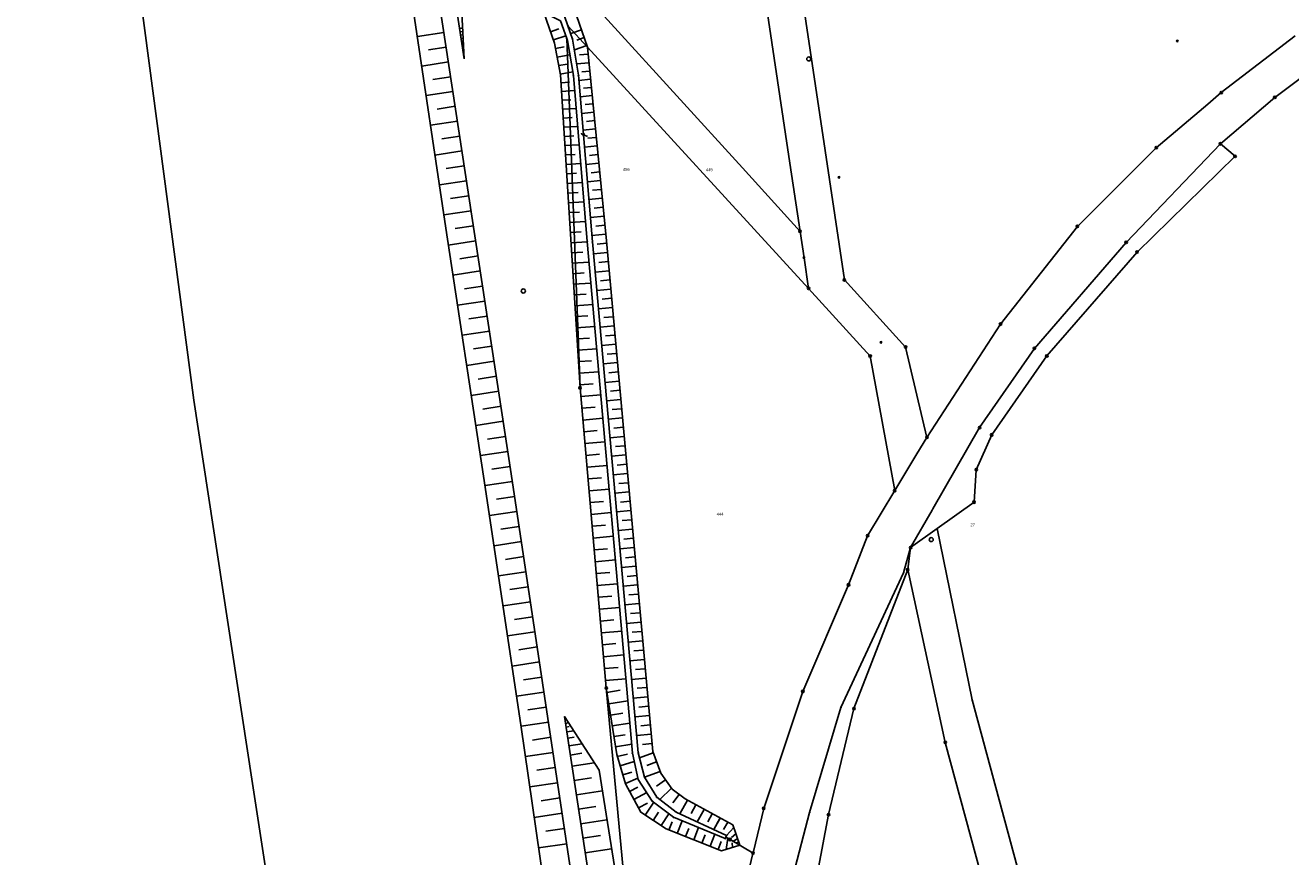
# Model space of a CAD drawing. Extents: x 2408905 to 2410405, y 5786105 to 5787663.
# Tile 12 of 43: x 2409509 to 2409768, y 5786999 to 5787169. Entities that reach past the tile are written whole.
import ezdxf

# ---------------------------------------------------------------- set-up
doc = ezdxf.new("R2010")
doc.units = 0
for name, color, linetype in [('K100-FLST_GRENZEN', 40, 'Continuous'), ('K105-FLST_NUMMERN', 40, 'Continuous'), ('K140-KATASTERTOPO', 7, 'Continuous'), ('K145-VERM_PKTE', 7, 'Continuous')]:
    doc.layers.add(name, color=color, linetype=linetype)
doc.styles.add('SIMPLEX', font='CONTINUOUS')

# ---------------------------------------------------------------- blocks, each defined once
blk = doc.blocks.new('233')
at = {"layer": 'K105-FLST_NUMMERN', "color": 7}
for points in [[(2, 0.5, 0), (0, 0, 0), (2, -0.5, 0)], [(0, 0, 0), (4, 0, 0)]]:
    blk.add_polyline3d(points, dxfattribs=at)
blk = doc.blocks.new('122')
at = {"color": 11, "linetype": 'Continuous'}
blk.add_circle((0, 0), 1.25, dxfattribs=at)
blk = doc.blocks.new('128')
at = {"color": 11, "linetype": 'Continuous'}
blk.add_circle((0, 0), 0.5, dxfattribs=at)
blk = doc.blocks.new('251')
at = {"color": 40, "linetype": 'Continuous'}
blk.add_circle((0, 0), 0.175, dxfattribs=at)
blk = doc.blocks.new('GRENZSTEIN')
at = {"color": 7, "linetype": 'Continuous'}
blk.add_circle((0, 0), 0.75, dxfattribs=at)

msp = doc.modelspace()

# ---------------------------------------------------------------- linework, layer by layer
at = {"layer": 'K100-FLST_GRENZEN', "color": 7}
for points in [[(2409670.068, 5786649.853, 0), (2409665.51, 5786691.135, 0), (2409655.816, 5786753.432, 0), (2409644.402, 5786826.88, 0), (2409644.402, 5786826.88, 0), (2409646.702, 5786827.176, 0), (2409647.334, 5786827.257, 0), (2409653.916, 5786828.103, 0), (2409651.938, 5786841.712, 0), (2409650.979, 5786848.312, 0), (2409646.028, 5786882.378, 0), (2409644.172, 5786895.149, 0), (2409640.827, 5786918.908, 0), (2409633.542, 5786970.621, 0), (2409627.695, 5787033.257, 0), (2409622.35, 5787094.631, 0), (2409619.627, 5787166.065, 0), (2409618.316, 5787169.68, 0), (2409605.139, 5787176.459, 0), (2409602.887, 5787177.618, 0), (2409589.271, 5787266.559, 0), (2409591.2, 5787266.837, 0), (2409563.211, 5787451.131, 0)], [(2409627.776, 5787391.484, 0), (2409643.256, 5787287.839, 0), (2409665.051, 5787141.92, 0), (2409667.334, 5787126.638, 0), (2409668.139, 5787121.245, 0), (2409669.076, 5787114.978, 0), (2409681.659, 5787101.127, 0), (2409686.685, 5787073.615, 0), (2409691.218, 5787081.111, 0), (2409693.269, 5787084.503, 0), (2409688.923, 5787102.987, 0), (2409676.399, 5787116.708, 0), (2409661.469, 5787216.703, 0), (2409656.982, 5787246.768, 0), (2409654.604, 5787262.693, 0), (2409651.052, 5787286.484, 0), (2409635.288, 5787392.086, 0)], [(2409508.898, 5787352.703, 0), (2409518.861, 5787277.099, 0), (2409531.059, 5787184.762, 0), (2409543.346, 5787092.082, 0), (2409555.209, 5787014.581, 0), (2409568.444, 5786928.647, 0), (2409572.533, 5786902.18, 0), (2409582.823, 5786835.584, 0), (2409584.518, 5786824.592, 0), (2409596.003, 5786750.095, 0), (2409596.096, 5786749.109, 0), (2409596.867, 5786740.888, 0), (2409598.468, 5786723.829, 0), (2409607.161, 5786664.241, 0)], [(2409818.61, 5787244.22, 0), (2409702.557, 5787279.593, 0), (2409694.601, 5787282.017, 0), (2409692.984, 5787279.155, 0), (2409661.99, 5787284.573, 0), (2409651.052, 5787286.484, 0), (2409654.604, 5787262.693, 0), (2409654.604, 5787262.693, 0), (2409700.282, 5787258.569, 0), (2409698.572, 5787247.258, 0), (2409692.986, 5787210.322, 0), (2409661.469, 5787216.703, 0), (2409676.399, 5787116.708, 0), (2409688.923, 5787102.987, 0), (2409693.269, 5787084.503, 0), (2409708.325, 5787107.665, 0), (2409724.035, 5787127.66, 0), (2409740.166, 5787143.748, 0), (2409750.713, 5787152.686, 0), (2409753.458, 5787155.012, 0), (2409768.552, 5787166.649, 0)], [(2409618.316, 5787169.68, 0), (2409619.627, 5787166.065, 0), (2409619.759, 5787165.702, 0), (2409620.976, 5787158.538, 0), (2409623.819, 5787124.54, 0), (2409633.056, 5787019.919, 0), (2409634.244, 5787014.509, 0), (2409637.119, 5787010.118, 0), (2409641.448, 5787006.802, 0), (2409652.011, 5787002.463, 0), (2409652.162, 5787002.76, 0), (2409652.314, 5787003.058, 0), (2409642.005, 5787007.867, 0), (2409638.032, 5787010.923, 0), (2409635.523, 5787015.022, 0), (2409634.237, 5787019.982, 0), (2409624.865, 5787124.48, 0), (2409622.021, 5787158.571, 0), (2409620.816, 5787165.955, 0), (2409619.87, 5787168.675, 0), (2409618.42, 5787172.842, 0)], [(2409768.552, 5787166.649, 0), (2409753.458, 5787155.012, 0), (2409750.713, 5787152.686, 0), (2409740.166, 5787143.748, 0), (2409724.035, 5787127.66, 0), (2409708.325, 5787107.665, 0), (2409693.269, 5787084.503, 0), (2409691.218, 5787081.111, 0), (2409686.685, 5787073.615, 0), (2409681.15, 5787064.397, 0), (2409677.242, 5787054.34, 0), (2409667.896, 5787032.539, 0), (2409659.909, 5787008.629, 0), (2409657.795, 5786999.791, 0), (2409657.722, 5786999.484, 0), (2409657.63, 5786999.1, 0), (2409654.673, 5786986.735, 0)], [(2409665.948, 5786994.931, 0), (2409669.284, 5787007.787, 0), (2409675.69, 5787029.257, 0), (2409688.513, 5787056.807, 0), (2409689.941, 5787061.966, 0), (2409694.334, 5787069.614, 0), (2409694.492, 5787069.889, 0), (2409694.512, 5787069.923, 0), (2409704.039, 5787086.504, 0), (2409715.262, 5787102.69, 0), (2409734.019, 5787124.374, 0), (2409753.278, 5787144.548, 0), (2409764.417, 5787154.041, 0), (2409781.871, 5787167.123, 0)], [(2409781.871, 5787167.123, 0), (2409764.417, 5787154.041, 0), (2409753.278, 5787144.548, 0), (2409756.298, 5787141.988, 0), (2409736.248, 5787122.404, 0), (2409717.792, 5787101.152, 0), (2409706.518, 5787085.019, 0), (2409703.366, 5787077.885, 0), (2409702.902, 5787071.254, 0), (2409695.355, 5787065.848, 0), (2409702.503, 5787030.808, 0), (2409702.503, 5787030.808, 0), (2409723.261, 5786954.046, 0), (2409724.599, 5786949.096, 0), (2409879.86, 5786996.258, 0)], [(2409772.947, 5786756.166, 0), (2409765.696, 5786794.675, 0), (2409763.402, 5786805.559, 0), (2409762.158, 5786810.161, 0), (2409752.947, 5786844.414, 0), (2409748.907, 5786859.331, 0), (2409726.224, 5786943.092, 0), (2409725.162, 5786947.016, 0), (2409724.599, 5786949.096, 0), (2409723.261, 5786954.046, 0), (2409702.503, 5787030.808, 0), (2409695.355, 5787065.848, 0), (2409689.941, 5787061.966, 0), (2409689.346, 5787057.474, 0), (2409689.346, 5787057.474, 0), (2409697.026, 5787022.126, 0), (2409714.733, 5786956.72, 0), (2409717.678, 5786945.84, 0), (2409736.671, 5786875.198, 0), (2409747.92, 5786832.927, 0), (2409757.9, 5786797.604, 0), (2409761.643, 5786784.682, 0), (2409763.95, 5786776.715, 0), (2409778.558, 5786698.174, 0)], [(2409670.904, 5786995.411, 0), (2409673.151, 5787007.341, 0), (2409678.342, 5787029.026, 0), (2409689.346, 5787057.474, 0), (2409689.941, 5787061.966, 0), (2409688.513, 5787056.807, 0), (2409675.69, 5787029.257, 0), (2409669.284, 5787007.787, 0), (2409665.948, 5786994.931, 0)]]:
    msp.add_polyline3d(points, dxfattribs=at)
for points in [[(2409584.815, 5787388.03, 0), (2409585.626, 5787382.829, 0), (2409598.723, 5787295.621, 0), (2409611.234, 5787211.299, 0), (2409615.307, 5787183.85, 0), (2409655.525, 5787139.624, 0), (2409667.334, 5787126.638, 0), (2409665.051, 5787141.92, 0), (2409643.256, 5787287.839, 0), (2409627.776, 5787391.484, 0), (2409626.504, 5787393.123, 0), (2409620.427, 5787392.51, 0), (2409593.752, 5787389.818, 0), (2409584.637, 5787389.23, 0), (2409584.815, 5787388.03, 0)], [(2409612.863, 5787182.592, 0), (2409618.42, 5787172.842, 0), (2409619.87, 5787168.675, 0), (2409623.864, 5787164.317, 0), (2409669.076, 5787114.978, 0), (2409668.139, 5787121.245, 0), (2409667.334, 5787126.638, 0), (2409655.525, 5787139.624, 0), (2409615.307, 5787183.85, 0), (2409612.514, 5787184.788, 0), (2409612.863, 5787182.592, 0)], [(2409620.816, 5787165.955, 0), (2409622.021, 5787158.571, 0), (2409624.865, 5787124.48, 0), (2409634.237, 5787019.982, 0), (2409635.523, 5787015.022, 0), (2409638.032, 5787010.923, 0), (2409642.005, 5787007.867, 0), (2409652.314, 5787003.058, 0), (2409652.162, 5787002.76, 0), (2409653.014, 5787002.258, 0), (2409657.722, 5786999.484, 0), (2409657.795, 5786999.791, 0), (2409659.909, 5787008.629, 0), (2409667.896, 5787032.539, 0), (2409677.242, 5787054.34, 0), (2409681.15, 5787064.397, 0), (2409686.685, 5787073.615, 0), (2409681.659, 5787101.127, 0), (2409669.076, 5787114.978, 0), (2409623.864, 5787164.317, 0), (2409619.87, 5787168.675, 0), (2409620.816, 5787165.955, 0)], [(2409619.627, 5787166.065, 0), (2409622.35, 5787094.631, 0), (2409627.695, 5787033.257, 0), (2409633.542, 5786970.621, 0), (2409640.827, 5786918.908, 0), (2409647.87, 5786938.434, 0), (2409650.582, 5786961.443, 0), (2409654.673, 5786986.735, 0), (2409657.63, 5786999.1, 0), (2409657.722, 5786999.484, 0), (2409653.014, 5787002.258, 0), (2409652.162, 5787002.76, 0), (2409652.011, 5787002.463, 0), (2409641.448, 5787006.802, 0), (2409637.119, 5787010.118, 0), (2409634.244, 5787014.509, 0), (2409633.056, 5787019.919, 0), (2409623.819, 5787124.54, 0), (2409620.976, 5787158.538, 0), (2409619.759, 5787165.702, 0), (2409619.627, 5787166.065, 0)], [(2409695.355, 5787065.848, 0), (2409702.902, 5787071.254, 0), (2409703.366, 5787077.885, 0), (2409706.518, 5787085.019, 0), (2409717.792, 5787101.152, 0), (2409736.248, 5787122.404, 0), (2409756.298, 5787141.988, 0), (2409753.278, 5787144.548, 0), (2409734.019, 5787124.374, 0), (2409715.262, 5787102.69, 0), (2409704.039, 5787086.504, 0), (2409694.512, 5787069.923, 0), (2409694.492, 5787069.889, 0), (2409694.334, 5787069.614, 0), (2409689.941, 5787061.966, 0), (2409695.355, 5787065.848, 0)], [(2409678.342, 5787029.026, 0), (2409673.151, 5787007.341, 0), (2409670.904, 5786995.411, 0), (2409670.194, 5786991.599, 0), (2409670.484, 5786988.198, 0), (2409668.842, 5786973.501, 0), (2409667.759, 5786959.674, 0), (2409667.541, 5786951.934, 0), (2409667.412, 5786947.344, 0), (2409667.28, 5786932.782, 0), (2409668.817, 5786933.18, 0), (2409717.678, 5786945.84, 0), (2409714.733, 5786956.72, 0), (2409697.026, 5787022.126, 0), (2409689.346, 5787057.474, 0), (2409678.342, 5787029.026, 0)]]:
    msp.add_polyline3d(points, close=True, dxfattribs=at)
at = {"layer": 'K140-KATASTERTOPO', "color": 112}
for points in [[(2409598.651, 5787161.957, 0), (2409555.334, 5787446.156, 0), (2409556.045, 5787449.501, 0), (2409557.61, 5787452.809, 0), (2409561.835, 5787455.959, 0), (2409561.659, 5787447.544, 0), (2409589.271, 5787266.559, 0), (2409595.367, 5787226.738, 0), (2409598.651, 5787161.957, 0)], [(2409598.651, 5787161.957, 0), (2409555.334, 5787446.156, 0), (2409556.045, 5787449.501, 0), (2409557.61, 5787452.809, 0), (2409561.835, 5787455.959, 0), (2409561.659, 5787447.544, 0), (2409589.271, 5787266.559, 0), (2409595.367, 5787226.738, 0), (2409598.651, 5787161.957, 0)], [(2409650.979, 5786848.312, 0), (2409647.726, 5786852.401, 0), (2409644.23, 5786862.731, 0), (2409619.155, 5787027.391, 0), (2409626.229, 5787016.411, 0), (2409633.542, 5786970.621, 0), (2409640.827, 5786918.908, 0), (2409644.172, 5786895.149, 0), (2409646.028, 5786882.378, 0), (2409650.979, 5786848.312, 0)], [(2409650.979, 5786848.312, 0), (2409647.726, 5786852.401, 0), (2409644.23, 5786862.731, 0), (2409619.155, 5787027.391, 0), (2409626.229, 5787016.411, 0), (2409633.542, 5786970.621, 0), (2409640.827, 5786918.908, 0), (2409644.172, 5786895.149, 0), (2409646.028, 5786882.378, 0), (2409650.979, 5786848.312, 0)]]:
    msp.add_polyline3d(points, close=True, dxfattribs=at)
for points in [[(2409561.264, 5787347.412, 0), (2409568.387, 5787301.646, 0), (2409575.466, 5787255.165, 0), (2409582.475, 5787209.045, 0), (2409588.306, 5787171.609, 0), (2409594.869, 5787127.326, 0), (2409602.624, 5787076.592, 0), (2409610.235, 5787025.688, 0), (2409614.935, 5786993.176, 0), (2409618.821, 5786966.652, 0), (2409622.676, 5786942.207, 0), (2409629.263, 5786900.049, 0), (2409634.171, 5786867.77, 0), (2409636.325, 5786854.137, 0), (2409636.949, 5786849.063, 0), (2409637.691, 5786845.823, 0), (2409638.34, 5786842.86, 0), (2409639.418, 5786842.192, 0), (2409644.408, 5786842.335, 0), (2409644.408, 5786842.335, 0), (2409640.48, 5786861.951, 0), (2409608.286, 5787077.033, 0), (2409559.381, 5787397.314, 0)], [(2409618.42, 5787172.842, 0), (2409619.87, 5787168.675, 0), (2409620.816, 5787165.955, 0), (2409622.021, 5787158.571, 0), (2409624.865, 5787124.48, 0), (2409634.237, 5787019.982, 0), (2409635.523, 5787015.022, 0), (2409638.032, 5787010.923, 0), (2409642.005, 5787007.867, 0), (2409652.314, 5787003.058, 0), (2409652.162, 5787002.76, 0), (2409653.014, 5787002.258, 0), (2409654.989, 5787001.094, 0), (2409654.989, 5787001.094, 0), (2409653.588, 5787005.23, 0), (2409643.815, 5787010.547, 0), (2409641.173, 5787012.567, 0), (2409638.849, 5787015.811, 0), (2409637.211, 5787020.224, 0), (2409627.734, 5787124.683, 0), (2409623.864, 5787164.317, 0), (2409620.488, 5787173.915, 0)], [(2409618.42, 5787172.842, 0), (2409619.87, 5787168.675, 0), (2409620.816, 5787165.955, 0), (2409622.021, 5787158.571, 0), (2409624.865, 5787124.48, 0), (2409634.237, 5787019.982, 0), (2409635.523, 5787015.022, 0), (2409638.032, 5787010.923, 0), (2409642.005, 5787007.867, 0), (2409652.314, 5787003.058, 0), (2409652.162, 5787002.76, 0), (2409653.014, 5787002.258, 0), (2409654.989, 5787001.094, 0), (2409654.989, 5787001.094, 0), (2409653.588, 5787005.23, 0), (2409643.815, 5787010.547, 0), (2409641.173, 5787012.567, 0), (2409638.849, 5787015.811, 0), (2409637.211, 5787020.224, 0), (2409627.734, 5787124.683, 0), (2409623.864, 5787164.317, 0), (2409620.488, 5787173.915, 0)], [(2409618.316, 5787169.68, 0), (2409619.627, 5787166.065, 0), (2409619.759, 5787165.702, 0), (2409620.976, 5787158.538, 0), (2409623.819, 5787124.54, 0), (2409633.056, 5787019.919, 0), (2409634.244, 5787014.509, 0), (2409637.119, 5787010.118, 0), (2409641.448, 5787006.802, 0), (2409652.011, 5787002.463, 0), (2409652.162, 5787002.76, 0), (2409653.014, 5787002.258, 0), (2409654.989, 5787001.094, 0), (2409654.989, 5787001.094, 0), (2409651.284, 5786999.946, 0), (2409639.956, 5787004.412, 0), (2409634.779, 5787007.821, 0), (2409631.664, 5787013.62, 0), (2409629.835, 5787019.615, 0), (2409627.695, 5787033.257, 0), (2409622.35, 5787094.631, 0), (2409618.336, 5787158.637, 0), (2409617.109, 5787165.161, 0), (2409614.958, 5787171.407, 0)], [(2409618.316, 5787169.68, 0), (2409619.627, 5787166.065, 0), (2409619.759, 5787165.702, 0), (2409620.976, 5787158.538, 0), (2409623.819, 5787124.54, 0), (2409633.056, 5787019.919, 0), (2409634.244, 5787014.509, 0), (2409637.119, 5787010.118, 0), (2409641.448, 5787006.802, 0), (2409652.011, 5787002.463, 0), (2409652.162, 5787002.76, 0), (2409653.014, 5787002.258, 0), (2409654.989, 5787001.094, 0), (2409654.989, 5787001.094, 0), (2409651.284, 5786999.946, 0), (2409639.956, 5787004.412, 0), (2409634.779, 5787007.821, 0), (2409631.664, 5787013.62, 0), (2409629.835, 5787019.615, 0), (2409627.695, 5787033.257, 0), (2409622.35, 5787094.631, 0), (2409618.336, 5787158.637, 0), (2409617.109, 5787165.161, 0), (2409614.958, 5787171.407, 0)]]:
    msp.add_polyline3d(points, dxfattribs=at)
at = {"layer": 'K140-KATASTERTOPO', "color": 7}
for points in [[(2409594.503, 5787167.301, 0), (2409589.067, 5787166.471, 0)], [(2409597.708, 5787168.146, 0), (2409598.124, 5787168.209, 0)], [(2409597.708, 5787168.146, 0), (2409598.124, 5787168.209, 0)], [(2409597.813, 5787167.458, 0), (2409598.368, 5787167.543, 0)], [(2409597.813, 5787167.458, 0), (2409598.368, 5787167.543, 0)], [(2409597.917, 5787166.77, 0), (2409598.241, 5787166.82, 0)], [(2409597.917, 5787166.77, 0), (2409598.241, 5787166.82, 0)], [(2409598.022, 5787166.083, 0), (2409598.439, 5787166.146, 0)], [(2409598.022, 5787166.083, 0), (2409598.439, 5787166.146, 0)], [(2409616.311, 5787167.478, 0), (2409617.973, 5787168.05, 0)], [(2409616.311, 5787167.478, 0), (2409617.973, 5787168.05, 0)], [(2409616.891, 5787165.794, 0), (2409619.411, 5787166.662, 0)], [(2409616.891, 5787165.794, 0), (2409619.411, 5787166.662, 0)], [(2409622.622, 5787167.849, 0), (2409620.426, 5787167.076, 0)], [(2409622.622, 5787167.849, 0), (2409620.426, 5787167.076, 0)], [(2409623.166, 5787166.301, 0), (2409621.649, 5787165.767, 0)], [(2409623.166, 5787166.301, 0), (2409621.649, 5787165.767, 0)], [(2409594.962, 5787164.295, 0), (2409591.329, 5787163.74, 0)], [(2409598.127, 5787165.395, 0), (2409598.358, 5787165.43, 0)], [(2409598.127, 5787165.395, 0), (2409598.358, 5787165.43, 0)], [(2409598.232, 5787164.708, 0), (2409598.509, 5787164.75, 0)], [(2409598.232, 5787164.708, 0), (2409598.509, 5787164.75, 0)], [(2409598.337, 5787164.02, 0), (2409598.475, 5787164.041, 0)], [(2409598.337, 5787164.02, 0), (2409598.475, 5787164.041, 0)], [(2409598.441, 5787163.332, 0), (2409598.58, 5787163.353, 0)], [(2409598.441, 5787163.332, 0), (2409598.58, 5787163.353, 0)], [(2409617.319, 5787164.045, 0), (2409619.077, 5787164.376, 0)], [(2409617.319, 5787164.045, 0), (2409619.077, 5787164.375, 0)], [(2409623.735, 5787164.683, 0), (2409621.171, 5787163.781, 0)], [(2409623.735, 5787164.683, 0), (2409621.171, 5787163.781, 0)], [(2409595.422, 5787161.283, 0), (2409589.96, 5787160.449, 0)], [(2409598.546, 5787162.645, 0), (2409598.592, 5787162.652, 0)], [(2409598.546, 5787162.645, 0), (2409598.592, 5787162.652, 0)], [(2409617.65, 5787162.284, 0), (2409620.256, 5787162.774, 0)], [(2409617.65, 5787162.284, 0), (2409620.256, 5787162.774, 0)], [(2409617.979, 5787160.537, 0), (2409619.696, 5787160.86, 0)], [(2409617.979, 5787160.537, 0), (2409619.696, 5787160.86, 0)], [(2409624.175, 5787161.133, 0), (2409621.643, 5787160.886, 0)], [(2409624.175, 5787161.133, 0), (2409621.643, 5787160.885, 0)], [(2409624.003, 5787162.893, 0), (2409622.24, 5787162.721, 0)], [(2409624.003, 5787162.893, 0), (2409622.24, 5787162.72, 0)], [(2409595.882, 5787158.266, 0), (2409592.232, 5787157.708, 0)], [(2409618.305, 5787158.803, 0), (2409620.85, 5787159.282, 0)], [(2409618.305, 5787158.803, 0), (2409620.85, 5787159.281, 0)], [(2409624.342, 5787159.422, 0), (2409622.728, 5787159.264, 0)], [(2409624.342, 5787159.422, 0), (2409622.728, 5787159.264, 0)], [(2409618.437, 5787157.034, 0), (2409620.204, 5787157.145, 0)], [(2409618.437, 5787157.034, 0), (2409620.204, 5787157.145, 0)], [(2409624.504, 5787157.758, 0), (2409622.108, 5787157.524, 0)], [(2409624.504, 5787157.758, 0), (2409622.108, 5787157.524, 0)], [(2409624.668, 5787156.088, 0), (2409623.054, 5787155.93, 0)], [(2409624.668, 5787156.088, 0), (2409623.054, 5787155.93, 0)], [(2409596.344, 5787155.242, 0), (2409590.856, 5787154.404, 0)], [(2409618.549, 5787155.246, 0), (2409621.237, 5787155.415, 0)], [(2409618.549, 5787155.246, 0), (2409621.237, 5787155.415, 0)], [(2409618.662, 5787153.442, 0), (2409620.479, 5787153.556, 0)], [(2409618.662, 5787153.442, 0), (2409620.479, 5787153.556, 0)], [(2409624.832, 5787154.407, 0), (2409622.388, 5787154.169, 0)], [(2409624.832, 5787154.407, 0), (2409622.388, 5787154.168, 0)], [(2409596.806, 5787152.213, 0), (2409593.139, 5787151.653, 0)], [(2409618.776, 5787151.622, 0), (2409621.54, 5787151.795, 0)], [(2409618.776, 5787151.622, 0), (2409621.54, 5787151.795, 0)], [(2409625.163, 5787151.015, 0), (2409622.672, 5787150.771, 0)], [(2409625.163, 5787151.015, 0), (2409622.672, 5787150.771, 0)], [(2409624.997, 5787152.716, 0), (2409623.352, 5787152.556, 0)], [(2409624.997, 5787152.716, 0), (2409623.352, 5787152.555, 0)], [(2409597.27, 5787149.178, 0), (2409591.755, 5787148.336, 0)], [(2409618.891, 5787149.785, 0), (2409620.759, 5787149.902, 0)], [(2409618.891, 5787149.785, 0), (2409620.759, 5787149.902, 0)], [(2409619.007, 5787147.931, 0), (2409621.848, 5787148.109, 0)], [(2409619.007, 5787147.931, 0), (2409621.848, 5787148.109, 0)], [(2409625.33, 5787149.303, 0), (2409623.653, 5787149.139, 0)], [(2409625.33, 5787149.303, 0), (2409623.653, 5787149.139, 0)], [(2409597.734, 5787146.137, 0), (2409594.049, 5787145.575, 0)], [(2409619.125, 5787146.06, 0), (2409621.044, 5787146.18, 0)], [(2409619.125, 5787146.06, 0), (2409621.044, 5787146.18, 0)], [(2409625.498, 5787147.58, 0), (2409622.959, 5787147.332, 0)], [(2409625.498, 5787147.58, 0), (2409622.959, 5787147.332, 0)], [(2409625.667, 5787145.847, 0), (2409623.958, 5787145.68, 0)], [(2409625.667, 5787145.847, 0), (2409623.958, 5787145.68, 0)], [(2409598.199, 5787143.091, 0), (2409592.658, 5787142.244, 0)], [(2409619.243, 5787144.172, 0), (2409622.162, 5787144.355, 0)], [(2409619.243, 5787144.172, 0), (2409622.162, 5787144.355, 0)], [(2409625.838, 5787144.103, 0), (2409623.249, 5787143.85, 0)], [(2409625.838, 5787144.103, 0), (2409623.249, 5787143.85, 0)], [(2409598.665, 5787140.038, 0), (2409594.962, 5787139.473, 0)], [(2409619.363, 5787142.267, 0), (2409621.335, 5787142.39, 0)], [(2409619.363, 5787142.266, 0), (2409621.335, 5787142.39, 0)], [(2409619.483, 5787140.344, 0), (2409622.482, 5787140.532, 0)], [(2409619.483, 5787140.344, 0), (2409622.482, 5787140.532, 0)], [(2409626.182, 5787140.583, 0), (2409623.543, 5787140.325, 0)], [(2409626.182, 5787140.582, 0), (2409623.543, 5787140.325, 0)], [(2409626.009, 5787142.348, 0), (2409624.267, 5787142.178, 0)], [(2409626.009, 5787142.348, 0), (2409624.267, 5787142.178, 0)], [(2409619.605, 5787138.404, 0), (2409621.631, 5787138.531, 0)], [(2409619.605, 5787138.403, 0), (2409621.631, 5787138.531, 0)], [(2409626.355, 5787138.806, 0), (2409624.579, 5787138.633, 0)], [(2409626.355, 5787138.806, 0), (2409624.579, 5787138.632, 0)], [(2409599.132, 5787136.98, 0), (2409593.564, 5787136.13, 0)], [(2409619.728, 5787136.446, 0), (2409622.807, 5787136.639, 0)], [(2409619.728, 5787136.445, 0), (2409622.807, 5787136.639, 0)], [(2409626.53, 5787137.018, 0), (2409623.841, 5787136.756, 0)], [(2409626.53, 5787137.018, 0), (2409623.841, 5787136.756, 0)], [(2409626.705, 5787135.22, 0), (2409624.896, 5787135.043, 0)], [(2409626.705, 5787135.22, 0), (2409624.896, 5787135.043, 0)], [(2409599.6, 5787133.915, 0), (2409595.879, 5787133.347, 0)], [(2409619.852, 5787134.47, 0), (2409621.932, 5787134.6, 0)], [(2409619.852, 5787134.47, 0), (2409621.932, 5787134.6, 0)], [(2409619.977, 5787132.476, 0), (2409623.139, 5787132.674, 0)], [(2409619.977, 5787132.476, 0), (2409623.139, 5787132.674, 0)], [(2409626.882, 5787133.41, 0), (2409624.142, 5787133.143, 0)], [(2409626.882, 5787133.41, 0), (2409624.142, 5787133.142, 0)], [(2409600.069, 5787130.845, 0), (2409594.474, 5787129.991, 0)], [(2409620.103, 5787130.464, 0), (2409622.239, 5787130.598, 0)], [(2409620.103, 5787130.463, 0), (2409622.239, 5787130.597, 0)], [(2409627.239, 5787129.757, 0), (2409624.448, 5787129.484, 0)], [(2409627.239, 5787129.757, 0), (2409624.448, 5787129.484, 0)], [(2409627.06, 5787131.589, 0), (2409625.216, 5787131.409, 0)], [(2409627.06, 5787131.589, 0), (2409625.216, 5787131.409, 0)], [(2409600.539, 5787127.769, 0), (2409596.801, 5787127.199, 0)], [(2409620.23, 5787128.433, 0), (2409623.476, 5787128.637, 0)], [(2409620.23, 5787128.433, 0), (2409623.476, 5787128.636, 0)], [(2409627.419, 5787127.913, 0), (2409625.541, 5787127.73, 0)], [(2409627.419, 5787127.913, 0), (2409625.541, 5787127.73, 0)], [(2409601.009, 5787124.692, 0), (2409595.402, 5787123.836, 0)], [(2409620.359, 5787126.384, 0), (2409622.551, 5787126.521, 0)], [(2409620.359, 5787126.384, 0), (2409622.551, 5787126.521, 0)], [(2409620.488, 5787124.316, 0), (2409623.82, 5787124.525, 0)], [(2409620.488, 5787124.316, 0), (2409623.82, 5787124.525, 0)], [(2409627.6, 5787126.058, 0), (2409624.756, 5787125.781, 0)], [(2409627.6, 5787126.058, 0), (2409624.757, 5787125.781, 0)], [(2409620.619, 5787122.227, 0), (2409622.876, 5787122.369, 0)], [(2409620.619, 5787122.227, 0), (2409622.876, 5787122.369, 0)], [(2409627.948, 5787122.319, 0), (2409625.082, 5787122.059, 0)], [(2409627.948, 5787122.319, 0), (2409625.082, 5787122.059, 0)], [(2409627.779, 5787124.191, 0), (2409625.869, 5787124.018, 0)], [(2409627.779, 5787124.191, 0), (2409625.869, 5787124.018, 0)], [(2409601.478, 5787121.616, 0), (2409597.741, 5787121.045, 0)], [(2409620.752, 5787120.116, 0), (2409624.191, 5787120.331, 0)], [(2409620.752, 5787120.115, 0), (2409624.191, 5787120.331, 0)], [(2409628.118, 5787120.446, 0), (2409626.206, 5787120.273, 0)], [(2409628.118, 5787120.446, 0), (2409626.206, 5787120.272, 0)], [(2409601.948, 5787118.539, 0), (2409596.343, 5787117.683, 0)], [(2409620.886, 5787117.98, 0), (2409623.214, 5787118.126, 0)], [(2409620.886, 5787117.98, 0), (2409623.214, 5787118.126, 0)], [(2409628.288, 5787118.572, 0), (2409625.418, 5787118.312, 0)], [(2409628.288, 5787118.572, 0), (2409625.418, 5787118.312, 0)], [(2409602.418, 5787115.463, 0), (2409598.681, 5787114.892, 0)], [(2409621.021, 5787115.821, 0), (2409624.569, 5787116.043, 0)], [(2409621.021, 5787115.82, 0), (2409624.569, 5787116.043, 0)], [(2409628.629, 5787114.822, 0), (2409625.755, 5787114.561, 0)], [(2409628.629, 5787114.821, 0), (2409625.755, 5787114.561, 0)], [(2409628.459, 5787116.697, 0), (2409626.544, 5787116.524, 0)], [(2409628.459, 5787116.697, 0), (2409626.544, 5787116.523, 0)], [(2409602.888, 5787112.387, 0), (2409597.283, 5787111.531, 0)], [(2409621.158, 5787113.637, 0), (2409623.56, 5787113.788, 0)], [(2409621.158, 5787113.637, 0), (2409623.561, 5787113.787, 0)], [(2409621.297, 5787111.429, 0), (2409624.956, 5787111.658, 0)], [(2409621.297, 5787111.429, 0), (2409624.956, 5787111.658, 0)], [(2409628.799, 5787112.945, 0), (2409626.882, 5787112.771, 0)], [(2409628.799, 5787112.945, 0), (2409626.882, 5787112.771, 0)], [(2409603.357, 5787109.311, 0), (2409599.621, 5787108.741, 0)], [(2409621.437, 5787109.196, 0), (2409623.914, 5787109.351, 0)], [(2409621.437, 5787109.196, 0), (2409623.914, 5787109.351, 0)], [(2409628.969, 5787111.068, 0), (2409626.091, 5787110.807, 0)], [(2409628.969, 5787111.068, 0), (2409626.091, 5787110.807, 0)], [(2409629.14, 5787109.19, 0), (2409627.22, 5787109.015, 0)], [(2409629.14, 5787109.189, 0), (2409627.22, 5787109.015, 0)], [(2409621.578, 5787106.938, 0), (2409625.352, 5787107.175, 0)], [(2409621.578, 5787106.938, 0), (2409625.352, 5787107.175, 0)], [(2409629.31, 5787107.31, 0), (2409626.428, 5787107.049, 0)], [(2409629.31, 5787107.31, 0), (2409626.428, 5787107.049, 0)], [(2409603.827, 5787106.235, 0), (2409598.224, 5787105.38, 0)], [(2409621.721, 5787104.655, 0), (2409624.276, 5787104.816, 0)], [(2409621.721, 5787104.655, 0), (2409624.276, 5787104.815, 0)], [(2409629.481, 5787105.431, 0), (2409627.558, 5787105.256, 0)], [(2409629.481, 5787105.43, 0), (2409627.558, 5787105.256, 0)], [(2409604.297, 5787103.16, 0), (2409600.561, 5787102.59, 0)], [(2409621.866, 5787102.347, 0), (2409625.757, 5787102.591, 0)], [(2409621.866, 5787102.346, 0), (2409625.757, 5787102.59, 0)], [(2409629.651, 5787103.55, 0), (2409626.766, 5787103.288, 0)], [(2409629.651, 5787103.55, 0), (2409626.766, 5787103.288, 0)], [(2409629.822, 5787101.668, 0), (2409627.897, 5787101.494, 0)], [(2409629.822, 5787101.668, 0), (2409627.897, 5787101.494, 0)], [(2409604.766, 5787100.085, 0), (2409599.164, 5787099.229, 0)], [(2409622.013, 5787100.012, 0), (2409624.646, 5787100.177, 0)], [(2409622.013, 5787100.012, 0), (2409624.646, 5787100.177, 0)], [(2409629.993, 5787099.786, 0), (2409627.103, 5787099.524, 0)], [(2409629.993, 5787099.786, 0), (2409627.103, 5787099.524, 0)], [(2409605.236, 5787097.01, 0), (2409601.501, 5787096.439, 0)], [(2409622.161, 5787097.652, 0), (2409626.171, 5787097.903, 0)], [(2409622.161, 5787097.651, 0), (2409626.171, 5787097.903, 0)], [(2409630.164, 5787097.903, 0), (2409628.236, 5787097.728, 0)], [(2409630.164, 5787097.902, 0), (2409628.236, 5787097.728, 0)], [(2409605.705, 5787093.935, 0), (2409600.104, 5787093.08, 0)], [(2409622.31, 5787095.265, 0), (2409625.024, 5787095.435, 0)], [(2409622.31, 5787095.265, 0), (2409625.024, 5787095.435, 0)], [(2409630.335, 5787096.018, 0), (2409627.441, 5787095.756, 0)], [(2409630.335, 5787096.018, 0), (2409627.441, 5787095.756, 0)], [(2409630.506, 5787094.133, 0), (2409628.575, 5787093.958, 0)], [(2409630.506, 5787094.133, 0), (2409628.575, 5787093.958, 0)], [(2409622.504, 5787092.86, 0), (2409626.585, 5787093.215, 0)], [(2409622.504, 5787092.859, 0), (2409626.585, 5787093.215, 0)], [(2409630.677, 5787092.248, 0), (2409627.779, 5787091.985, 0)], [(2409630.677, 5787092.247, 0), (2409627.779, 5787091.985, 0)], [(2409606.175, 5787090.86, 0), (2409602.441, 5787090.29, 0)], [(2409622.714, 5787090.454, 0), (2409625.436, 5787090.691, 0)], [(2409622.714, 5787090.454, 0), (2409625.436, 5787090.691, 0)], [(2409622.923, 5787088.047, 0), (2409627.01, 5787088.403, 0)], [(2409622.923, 5787088.047, 0), (2409627.01, 5787088.403, 0)], [(2409631.019, 5787088.473, 0), (2409628.118, 5787088.21, 0)], [(2409631.019, 5787088.473, 0), (2409628.118, 5787088.21, 0)], [(2409630.848, 5787090.361, 0), (2409628.915, 5787090.186, 0)], [(2409630.848, 5787090.361, 0), (2409628.915, 5787090.185, 0)], [(2409606.644, 5787087.786, 0), (2409601.044, 5787086.931, 0)], [(2409623.133, 5787085.639, 0), (2409625.859, 5787085.877, 0)], [(2409623.133, 5787085.639, 0), (2409625.859, 5787085.877, 0)], [(2409631.19, 5787086.585, 0), (2409629.255, 5787086.409, 0)], [(2409631.19, 5787086.585, 0), (2409629.255, 5787086.409, 0)], [(2409607.113, 5787084.712, 0), (2409603.38, 5787084.142, 0)], [(2409623.343, 5787083.23, 0), (2409627.435, 5787083.587, 0)], [(2409623.343, 5787083.23, 0), (2409627.435, 5787083.586, 0)], [(2409631.362, 5787084.696, 0), (2409628.457, 5787084.432, 0)], [(2409631.362, 5787084.696, 0), (2409628.457, 5787084.432, 0)], [(2409607.583, 5787081.638, 0), (2409601.983, 5787080.783, 0)], [(2409623.553, 5787080.82, 0), (2409626.283, 5787081.058, 0)], [(2409623.553, 5787080.82, 0), (2409626.283, 5787081.057, 0)], [(2409631.705, 5787080.915, 0), (2409628.796, 5787080.651, 0)], [(2409631.705, 5787080.915, 0), (2409628.796, 5787080.651, 0)], [(2409631.533, 5787082.806, 0), (2409629.595, 5787082.63, 0)], [(2409631.533, 5787082.806, 0), (2409629.595, 5787082.63, 0)], [(2409608.052, 5787078.564, 0), (2409604.32, 5787077.994, 0)], [(2409623.763, 5787078.408, 0), (2409627.86, 5787078.765, 0)], [(2409623.763, 5787078.408, 0), (2409627.86, 5787078.765, 0)], [(2409631.876, 5787079.023, 0), (2409629.936, 5787078.847, 0)], [(2409631.876, 5787079.023, 0), (2409629.936, 5787078.847, 0)], [(2409608.517, 5787075.489, 0), (2409602.914, 5787074.651, 0)], [(2409623.973, 5787075.995, 0), (2409626.707, 5787076.233, 0)], [(2409623.973, 5787075.995, 0), (2409626.707, 5787076.233, 0)], [(2409632.048, 5787077.13, 0), (2409629.135, 5787076.866, 0)], [(2409632.048, 5787077.13, 0), (2409629.135, 5787076.866, 0)], [(2409624.183, 5787073.581, 0), (2409628.287, 5787073.938, 0)], [(2409624.183, 5787073.581, 0), (2409628.287, 5787073.938, 0)], [(2409632.392, 5787073.342, 0), (2409629.475, 5787073.078, 0)], [(2409632.392, 5787073.342, 0), (2409629.475, 5787073.078, 0)], [(2409632.22, 5787075.237, 0), (2409630.277, 5787075.06, 0)], [(2409632.22, 5787075.237, 0), (2409630.277, 5787075.06, 0)], [(2409608.977, 5787072.414, 0), (2409605.242, 5787071.854, 0)], [(2409624.394, 5787071.166, 0), (2409627.131, 5787071.404, 0)], [(2409624.394, 5787071.165, 0), (2409627.131, 5787071.404, 0)], [(2409632.564, 5787071.447, 0), (2409630.618, 5787071.271, 0)], [(2409632.564, 5787071.447, 0), (2409630.618, 5787071.271, 0)], [(2409609.438, 5787069.338, 0), (2409603.834, 5787068.499, 0)], [(2409624.604, 5787068.749, 0), (2409628.713, 5787069.107, 0)], [(2409624.604, 5787068.749, 0), (2409628.713, 5787069.107, 0)], [(2409632.736, 5787069.551, 0), (2409629.815, 5787069.286, 0)], [(2409632.736, 5787069.551, 0), (2409629.815, 5787069.286, 0)], [(2409632.908, 5787067.654, 0), (2409630.959, 5787067.477, 0)], [(2409632.908, 5787067.654, 0), (2409630.959, 5787067.477, 0)], [(2409609.898, 5787066.261, 0), (2409606.162, 5787065.702, 0)], [(2409624.815, 5787066.331, 0), (2409627.556, 5787066.57, 0)], [(2409624.815, 5787066.331, 0), (2409627.556, 5787066.569, 0)], [(2409633.08, 5787065.756, 0), (2409630.155, 5787065.491, 0)], [(2409633.08, 5787065.756, 0), (2409630.155, 5787065.491, 0)], [(2409610.359, 5787063.185, 0), (2409604.754, 5787062.346, 0)], [(2409625.025, 5787063.912, 0), (2409629.14, 5787064.27, 0)], [(2409625.025, 5787063.911, 0), (2409629.14, 5787064.27, 0)], [(2409633.252, 5787063.858, 0), (2409631.301, 5787063.681, 0)], [(2409633.252, 5787063.858, 0), (2409631.301, 5787063.681, 0)], [(2409610.819, 5787060.108, 0), (2409607.082, 5787059.549, 0)], [(2409625.236, 5787061.491, 0), (2409627.981, 5787061.73, 0)], [(2409625.236, 5787061.491, 0), (2409627.981, 5787061.73, 0)], [(2409633.425, 5787061.958, 0), (2409630.496, 5787061.693, 0)], [(2409633.425, 5787061.958, 0), (2409630.496, 5787061.693, 0)], [(2409633.597, 5787060.058, 0), (2409631.643, 5787059.881, 0)], [(2409633.597, 5787060.058, 0), (2409631.643, 5787059.881, 0)], [(2409625.447, 5787059.069, 0), (2409629.568, 5787059.428, 0)], [(2409625.447, 5787059.069, 0), (2409629.568, 5787059.428, 0)], [(2409633.77, 5787058.157, 0), (2409630.837, 5787057.891, 0)], [(2409633.77, 5787058.157, 0), (2409630.837, 5787057.891, 0)], [(2409611.28, 5787057.032, 0), (2409605.674, 5787056.193, 0)], [(2409625.658, 5787056.646, 0), (2409628.407, 5787056.886, 0)], [(2409625.658, 5787056.646, 0), (2409628.407, 5787056.885, 0)], [(2409633.942, 5787056.255, 0), (2409631.986, 5787056.077, 0)], [(2409633.942, 5787056.255, 0), (2409631.986, 5787056.077, 0)], [(2409611.74, 5787053.955, 0), (2409608.003, 5787053.395, 0)], [(2409625.869, 5787054.222, 0), (2409629.996, 5787054.581, 0)], [(2409625.869, 5787054.222, 0), (2409629.996, 5787054.581, 0)], [(2409634.115, 5787054.352, 0), (2409631.178, 5787054.085, 0)], [(2409634.115, 5787054.352, 0), (2409631.178, 5787054.085, 0)], [(2409634.287, 5787052.448, 0), (2409632.329, 5787052.27, 0)], [(2409634.287, 5787052.448, 0), (2409632.329, 5787052.27, 0)], [(2409612.201, 5787050.877, 0), (2409606.594, 5787050.038, 0)], [(2409626.08, 5787051.796, 0), (2409628.833, 5787052.036, 0)], [(2409626.08, 5787051.796, 0), (2409628.833, 5787052.036, 0)], [(2409626.292, 5787049.37, 0), (2409630.424, 5787049.729, 0)], [(2409626.292, 5787049.369, 0), (2409630.424, 5787049.729, 0)], [(2409634.46, 5787050.543, 0), (2409631.52, 5787050.277, 0)], [(2409634.46, 5787050.543, 0), (2409631.52, 5787050.277, 0)], [(2409612.662, 5787047.8, 0), (2409608.923, 5787047.24, 0)], [(2409626.503, 5787046.941, 0), (2409629.26, 5787047.182, 0)], [(2409626.503, 5787046.941, 0), (2409629.26, 5787047.181, 0)], [(2409634.633, 5787048.638, 0), (2409632.672, 5787048.46, 0)], [(2409634.633, 5787048.638, 0), (2409632.672, 5787048.46, 0)], [(2409613.122, 5787044.722, 0), (2409607.515, 5787043.883, 0)], [(2409626.715, 5787044.512, 0), (2409630.853, 5787044.873, 0)], [(2409626.715, 5787044.512, 0), (2409630.853, 5787044.872, 0)], [(2409634.806, 5787046.732, 0), (2409631.862, 5787046.464, 0)], [(2409634.806, 5787046.732, 0), (2409631.862, 5787046.464, 0)], [(2409634.979, 5787044.824, 0), (2409633.015, 5787044.646, 0)], [(2409634.979, 5787044.824, 0), (2409633.015, 5787044.646, 0)], [(2409626.926, 5787042.081, 0), (2409629.687, 5787042.322, 0)], [(2409626.926, 5787042.081, 0), (2409629.687, 5787042.322, 0)], [(2409635.152, 5787042.916, 0), (2409632.204, 5787042.649, 0)], [(2409635.152, 5787042.916, 0), (2409632.204, 5787042.649, 0)], [(2409613.583, 5787041.644, 0), (2409609.844, 5787041.085, 0)], [(2409627.138, 5787039.65, 0), (2409631.282, 5787040.01, 0)], [(2409627.138, 5787039.649, 0), (2409631.282, 5787040.01, 0)], [(2409635.325, 5787041.007, 0), (2409633.359, 5787040.829, 0)], [(2409635.325, 5787041.007, 0), (2409633.359, 5787040.829, 0)], [(2409614.044, 5787038.566, 0), (2409608.435, 5787037.727, 0)], [(2409627.35, 5787037.216, 0), (2409630.115, 5787037.457, 0)], [(2409627.35, 5787037.216, 0), (2409630.115, 5787037.457, 0)], [(2409635.499, 5787039.098, 0), (2409632.547, 5787038.83, 0)], [(2409635.499, 5787039.098, 0), (2409632.547, 5787038.83, 0)], [(2409635.672, 5787037.187, 0), (2409633.703, 5787037.008, 0)], [(2409635.672, 5787037.187, 0), (2409633.703, 5787037.008, 0)], [(2409614.505, 5787035.488, 0), (2409610.765, 5787034.928, 0)], [(2409627.562, 5787034.782, 0), (2409631.712, 5787035.143, 0)], [(2409627.562, 5787034.782, 0), (2409631.712, 5787035.143, 0)], [(2409635.845, 5787035.275, 0), (2409632.889, 5787035.007, 0)], [(2409635.845, 5787035.275, 0), (2409632.889, 5787035.007, 0)], [(2409614.965, 5787032.409, 0), (2409609.356, 5787031.569, 0)], [(2409627.837, 5787032.354, 0), (2409630.547, 5787032.779, 0)], [(2409627.837, 5787032.354, 0), (2409630.547, 5787032.779, 0)], [(2409636.193, 5787031.45, 0), (2409633.233, 5787031.181, 0)], [(2409636.193, 5787031.45, 0), (2409633.233, 5787031.181, 0)], [(2409636.019, 5787033.363, 0), (2409634.047, 5787033.184, 0)], [(2409636.019, 5787033.363, 0), (2409634.047, 5787033.184, 0)], [(2409615.426, 5787029.33, 0), (2409611.686, 5787028.77, 0)], [(2409628.207, 5787029.995, 0), (2409632.112, 5787030.607, 0)], [(2409628.207, 5787029.994, 0), (2409632.112, 5787030.607, 0)], [(2409636.366, 5787029.536, 0), (2409634.392, 5787029.357, 0)], [(2409636.366, 5787029.536, 0), (2409634.392, 5787029.357, 0)], [(2409615.887, 5787026.251, 0), (2409610.275, 5787025.411, 0)], [(2409619.261, 5787026.698, 0), (2409619.468, 5787026.73, 0)], [(2409619.261, 5787026.698, 0), (2409619.468, 5787026.729, 0)], [(2409628.566, 5787027.704, 0), (2409631.067, 5787028.096, 0)], [(2409628.566, 5787027.704, 0), (2409631.067, 5787028.096, 0)], [(2409636.54, 5787027.621, 0), (2409633.576, 5787027.352, 0)], [(2409636.54, 5787027.621, 0), (2409633.576, 5787027.352, 0)], [(2409619.366, 5787026.005, 0), (2409619.987, 5787026.099, 0)], [(2409619.366, 5787026.005, 0), (2409619.987, 5787026.099, 0)], [(2409619.483, 5787025.24, 0), (2409620.125, 5787025.338, 0)], [(2409619.483, 5787025.24, 0), (2409620.125, 5787025.338, 0)], [(2409619.632, 5787024.259, 0), (2409621.035, 5787024.473, 0)], [(2409619.632, 5787024.259, 0), (2409621.035, 5787024.473, 0)], [(2409628.915, 5787025.48, 0), (2409632.515, 5787026.045, 0)], [(2409628.915, 5787025.48, 0), (2409632.515, 5787026.045, 0)], [(2409629.254, 5787023.321, 0), (2409631.556, 5787023.683, 0)], [(2409629.254, 5787023.321, 0), (2409631.556, 5787023.683, 0)], [(2409636.888, 5787023.788, 0), (2409633.92, 5787023.519, 0)], [(2409636.888, 5787023.788, 0), (2409633.92, 5787023.519, 0)], [(2409636.714, 5787025.705, 0), (2409634.736, 5787025.526, 0)], [(2409636.714, 5787025.705, 0), (2409634.736, 5787025.526, 0)], [(2409616.349, 5787023.167, 0), (2409612.597, 5787022.606, 0)], [(2409619.823, 5787023.002, 0), (2409621.134, 5787023.201, 0)], [(2409619.823, 5787023.002, 0), (2409621.134, 5787023.201, 0)], [(2409620.064, 5787021.423, 0), (2409622.738, 5787021.83, 0)], [(2409620.064, 5787021.423, 0), (2409622.738, 5787021.83, 0)], [(2409629.582, 5787021.225, 0), (2409632.895, 5787021.745, 0)], [(2409629.582, 5787021.225, 0), (2409632.895, 5787021.745, 0)], [(2409637.062, 5787021.871, 0), (2409635.082, 5787021.691, 0)], [(2409637.062, 5787021.871, 0), (2409635.082, 5787021.691, 0)], [(2409616.811, 5787020.077, 0), (2409611.168, 5787019.232, 0)], [(2409620.351, 5787019.536, 0), (2409622.697, 5787019.894, 0)], [(2409620.351, 5787019.536, 0), (2409622.697, 5787019.893, 0)], [(2409629.96, 5787019.204, 0), (2409632.024, 5787019.681, 0)], [(2409629.96, 5787019.204, 0), (2409632.024, 5787019.681, 0)], [(2409637.306, 5787019.968, 0), (2409634.51, 5787018.93, 0)], [(2409637.306, 5787019.968, 0), (2409634.51, 5787018.93, 0)], [(2409617.275, 5787016.979, 0), (2409613.503, 5787016.415, 0)], [(2409620.694, 5787017.283, 0), (2409625.223, 5787017.972, 0)], [(2409620.694, 5787017.283, 0), (2409625.223, 5787017.972, 0)], [(2409630.539, 5787017.308, 0), (2409633.435, 5787018.191, 0)], [(2409630.539, 5787017.308, 0), (2409633.435, 5787018.191, 0)], [(2409631.098, 5787015.476, 0), (2409632.931, 5787016.035, 0)], [(2409631.098, 5787015.476, 0), (2409632.931, 5787016.035, 0)], [(2409638.706, 5787016.196, 0), (2409635.526, 5787015.016, 0)], [(2409638.706, 5787016.196, 0), (2409635.527, 5787015.016, 0)], [(2409637.99, 5787018.124, 0), (2409636.001, 5787017.386, 0)], [(2409637.99, 5787018.124, 0), (2409636.001, 5787017.386, 0)], [(2409617.74, 5787013.875, 0), (2409612.065, 5787013.026, 0)], [(2409621.141, 5787014.351, 0), (2409624.667, 5787014.888, 0)], [(2409621.141, 5787014.351, 0), (2409624.667, 5787014.887, 0)], [(2409631.637, 5787013.708, 0), (2409634.186, 5787014.772, 0)], [(2409631.637, 5787013.708, 0), (2409634.186, 5787014.772, 0)], [(2409639.812, 5787014.467, 0), (2409637.981, 5787013.156, 0)], [(2409639.811, 5787014.467, 0), (2409637.981, 5787013.156, 0)], [(2409618.205, 5787010.764, 0), (2409614.412, 5787010.196, 0)], [(2409621.589, 5787011.409, 0), (2409626.899, 5787012.218, 0)], [(2409621.589, 5787011.409, 0), (2409626.899, 5787012.218, 0)], [(2409632.479, 5787012.103, 0), (2409634.126, 5787012.988, 0)], [(2409632.479, 5787012.103, 0), (2409634.126, 5787012.988, 0)], [(2409633.37, 5787010.444, 0), (2409635.986, 5787011.849, 0)], [(2409633.37, 5787010.444, 0), (2409635.986, 5787011.849, 0)], [(2409641.053, 5787012.734, 0), (2409638.685, 5787010.421, 0)], [(2409641.053, 5787012.734, 0), (2409638.685, 5787010.421, 0)], [(2409642.622, 5787011.459, 0), (2409641.317, 5787009.752, 0)], [(2409642.622, 5787011.459, 0), (2409641.317, 5787009.752, 0)], [(2409622.038, 5787008.458, 0), (2409625.592, 5787009, 0)], [(2409622.038, 5787008.458, 0), (2409625.592, 5787009, 0)], [(2409634.296, 5787008.72, 0), (2409636.14, 5787009.71, 0)], [(2409634.296, 5787008.72, 0), (2409636.14, 5787009.71, 0)], [(2409635.645, 5787007.251, 0), (2409637.394, 5787009.907, 0)], [(2409635.645, 5787007.251, 0), (2409637.394, 5787009.907, 0)], [(2409644.281, 5787010.293, 0), (2409642.768, 5787007.511, 0)], [(2409644.281, 5787010.293, 0), (2409642.768, 5787007.511, 0)], [(2409646.021, 5787009.347, 0), (2409645.051, 5787007.564, 0)], [(2409646.021, 5787009.347, 0), (2409645.051, 5787007.564, 0)], [(2409647.714, 5787008.426, 0), (2409646.316, 5787005.856, 0)], [(2409647.714, 5787008.426, 0), (2409646.316, 5787005.856, 0)], [(2409618.672, 5787007.646, 0), (2409612.967, 5787006.792, 0)], [(2409622.489, 5787005.498, 0), (2409627.842, 5787006.313, 0)], [(2409622.489, 5787005.498, 0), (2409627.842, 5787006.313, 0)], [(2409637.301, 5787006.16, 0), (2409638.415, 5787007.852, 0)], [(2409637.301, 5787006.16, 0), (2409638.415, 5787007.852, 0)], [(2409638.907, 5787005.103, 0), (2409640.503, 5787007.526, 0)], [(2409638.907, 5787005.103, 0), (2409640.503, 5787007.526, 0)], [(2409640.521, 5787004.189, 0), (2409641.198, 5787005.907, 0)], [(2409640.521, 5787004.189, 0), (2409641.198, 5787005.907, 0)], [(2409642.222, 5787003.519, 0), (2409643.228, 5787006.071, 0)], [(2409642.222, 5787003.519, 0), (2409643.228, 5787006.071, 0)], [(2409649.362, 5787007.529, 0), (2409648.467, 5787005.884, 0)], [(2409649.362, 5787007.529, 0), (2409648.467, 5787005.884, 0)], [(2409650.966, 5787006.657, 0), (2409649.677, 5787004.288, 0)], [(2409650.966, 5787006.656, 0), (2409649.677, 5787004.288, 0)], [(2409652.527, 5787005.807, 0), (2409651.703, 5787004.292, 0)], [(2409652.527, 5787005.807, 0), (2409651.703, 5787004.293, 0)], [(2409619.14, 5787004.521, 0), (2409615.326, 5787003.951, 0)], [(2409622.941, 5787002.529, 0), (2409626.524, 5787003.074, 0)], [(2409622.941, 5787002.529, 0), (2409626.524, 5787003.074, 0)], [(2409643.913, 5787002.852, 0), (2409644.577, 5787004.537, 0)], [(2409643.913, 5787002.852, 0), (2409644.577, 5787004.537, 0)], [(2409645.593, 5787002.19, 0), (2409646.58, 5787004.694, 0)], [(2409645.593, 5787002.19, 0), (2409646.58, 5787004.694, 0)], [(2409647.263, 5787001.531, 0), (2409647.915, 5787003.185, 0)], [(2409647.263, 5787001.531, 0), (2409647.915, 5787003.185, 0)], [(2409648.922, 5787000.877, 0), (2409649.891, 5787003.334, 0)], [(2409648.922, 5787000.877, 0), (2409649.891, 5787003.334, 0)], [(2409653.755, 5787004.737, 0), (2409652.312, 5787003.059, 0)], [(2409653.755, 5787004.737, 0), (2409652.312, 5787003.059, 0)], [(2409654.208, 5787003.399, 0), (2409653.333, 5787002.685, 0)], [(2409654.208, 5787003.399, 0), (2409653.333, 5787002.685, 0)], [(2409619.608, 5787001.39, 0), (2409613.872, 5787000.531, 0)], [(2409623.395, 5786999.55, 0), (2409628.791, 5787000.372, 0)], [(2409623.395, 5786999.55, 0), (2409628.791, 5787000.371, 0)], [(2409650.571, 5787000.227, 0), (2409651.211, 5787001.849, 0)], [(2409650.571, 5787000.227, 0), (2409651.211, 5787001.849, 0)], [(2409652.205, 5787000.231, 0), (2409652.547, 5787002.533, 0)], [(2409652.205, 5787000.231, 0), (2409652.547, 5787002.533, 0)], [(2409653.527, 5787000.641, 0), (2409653.479, 5787001.546, 0)], [(2409653.527, 5787000.641, 0), (2409653.479, 5787001.546, 0)], [(2409654.536, 5787002.43, 0), (2409653.637, 5787001.891, 0)], [(2409654.536, 5787002.43, 0), (2409653.637, 5787001.891, 0)], [(2409654.765, 5787001.756, 0), (2409654.429, 5787001.6, 0)], [(2409654.765, 5787001.756, 0), (2409654.429, 5787001.6, 0)]]:
    msp.add_polyline3d(points, dxfattribs=at)

# ---------------------------------------------------------------- block references
at = {"layer": 'K100-FLST_GRENZEN', "xscale": 0.333, "yscale": 0.333}
for name, p in [('251', (2409619.87, 5787168.675)), ('251', (2409619.627, 5787166.065)), ('251', (2409620.816, 5787165.955)), ('251', (2409619.759, 5787165.702)), ('251', (2409620.976, 5787158.538)), ('251', (2409622.021, 5787158.571)), ('GRENZSTEIN', (2409753.458, 5787155.012)), ('GRENZSTEIN', (2409764.417, 5787154.041)), ('GRENZSTEIN', (2409740.166, 5787143.748)), ('GRENZSTEIN', (2409753.278, 5787144.548)), ('GRENZSTEIN', (2409756.298, 5787141.988)), ('GRENZSTEIN', (2409724.035, 5787127.66)), ('251', (2409623.819, 5787124.54)), ('251', (2409624.865, 5787124.48)), ('GRENZSTEIN', (2409667.334, 5787126.638)), ('GRENZSTEIN', (2409734.019, 5787124.374)), ('GRENZSTEIN', (2409736.248, 5787122.404)), ('GRENZSTEIN', (2409676.399, 5787116.708)), ('GRENZSTEIN', (2409669.076, 5787114.978)), ('GRENZSTEIN', (2409708.325, 5787107.665)), ('GRENZSTEIN', (2409681.659, 5787101.127)), ('GRENZSTEIN', (2409688.923, 5787102.987)), ('GRENZSTEIN', (2409715.262, 5787102.69)), ('GRENZSTEIN', (2409717.792, 5787101.152)), ('GRENZSTEIN', (2409622.35, 5787094.631)), ('GRENZSTEIN', (2409704.039, 5787086.504)), ('GRENZSTEIN', (2409693.269, 5787084.503)), ('GRENZSTEIN', (2409706.518, 5787085.019)), ('GRENZSTEIN', (2409703.366, 5787077.885)), ('GRENZSTEIN', (2409686.685, 5787073.615)), ('GRENZSTEIN', (2409702.902, 5787071.254)), ('251', (2409695.355, 5787065.848)), ('GRENZSTEIN', (2409681.15, 5787064.397)), ('GRENZSTEIN', (2409689.941, 5787061.966)), ('GRENZSTEIN', (2409689.346, 5787057.474)), ('251', (2409688.513, 5787056.807)), ('GRENZSTEIN', (2409677.242, 5787054.34)), ('GRENZSTEIN', (2409627.695, 5787033.257)), ('GRENZSTEIN', (2409667.896, 5787032.539)), ('251', (2409675.69, 5787029.257)), ('GRENZSTEIN', (2409678.342, 5787029.026)), ('251', (2409702.503, 5787030.808)), ('GRENZSTEIN', (2409697.026, 5787022.126)), ('251', (2409633.056, 5787019.919)), ('251', (2409634.237, 5787019.982)), ('251', (2409634.244, 5787014.509)), ('251', (2409635.523, 5787015.022)), ('251', (2409638.032, 5787010.923)), ('251', (2409637.119, 5787010.118)), ('GRENZSTEIN', (2409659.909, 5787008.629)), ('251', (2409641.448, 5787006.802)), ('251', (2409642.005, 5787007.867)), ('251', (2409669.284, 5787007.787)), ('GRENZSTEIN', (2409673.151, 5787007.341)), ('251', (2409652.314, 5787003.058)), ('251', (2409652.011, 5787002.463)), ('251', (2409652.162, 5787002.76)), ('GRENZSTEIN', (2409653.014, 5787002.258)), ('GRENZSTEIN', (2409657.722, 5786999.484))]:
    msp.add_blockref(name, p, dxfattribs=at)
at = {"layer": 'K105-FLST_NUMMERN', "xscale": 0.331, "yscale": 0.331, "rotation": 335.129}
msp.add_blockref('233', (2409622.633, 5787146.616), dxfattribs=at)
at = {"layer": 'K145-VERM_PKTE', "xscale": 0.333, "yscale": 0.333}
for name, p in [('128', (2409744.468, 5787165.564)), ('122', (2409669.112, 5787161.909)), ('128', (2409675.283, 5787137.677)), ('128', (2409668.139, 5787121.245)), ('122', (2409610.738, 5787114.446)), ('128', (2409683.877, 5787103.933)), ('122', (2409694.15, 5787063.597))]:
    msp.add_blockref(name, p, dxfattribs=at)

# ---------------------------------------------------------------- texts
at = {"layer": 'K105-FLST_NUMMERN', "color": 7, "linetype": 'Continuous', "style": 'SIMPLEX'}
for s, p in [('456', (2409631.1, 5787139.019, 50.009)), ('445', (2409648.095, 5787138.942, 50.009)), ('444', (2409650.279, 5787068.508, 50.009)), ('27', (2409702.168, 5787066.332, 50.009))]:
    msp.add_text(s, height=0.6, dxfattribs=at).set_placement(p)

doc.saveas('drawing.dxf')
